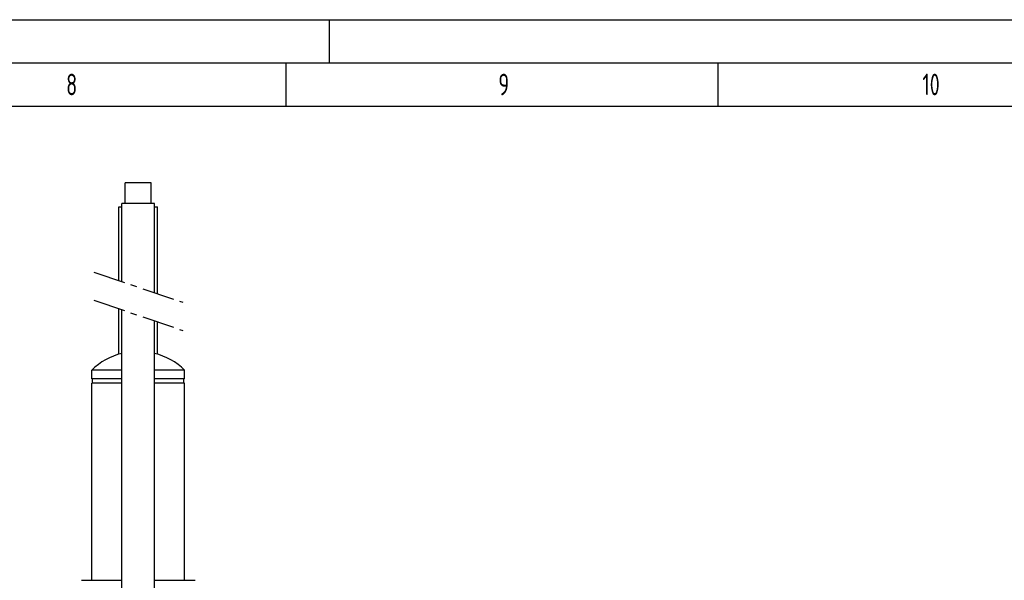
# Model space of a CAD drawing. Header units: millimetres. Extents: x -3789 to 8091, y -6405 to 1995.
# Tile 47 of 48: x 3535 to 5813, y 697 to 1995. Entities that reach past the tile are written whole.
import ezdxf

# ---------------------------------------------------------------- set-up
doc = ezdxf.new("R2010")
doc.units = ezdxf.units.MM
doc.header["$LTSCALE"] = 20
doc.linetypes.add('MITTE', pattern=[2, 1.25, -0.25, 0.25, -0.25])
doc.layers.get('0').update_dxf_attribs({"linetype": 'CONTINUOUS'})
for name, color, linetype in [('02-LINIE-035', 2, 'CONTINUOUS'), ('05-ACHSE', 1, 'MITTE'), ('KSB-BLATTRAND', 2, 'CONTINUOUS')]:
    doc.layers.add(name, color=color, linetype=linetype)
doc.layers.add('AM_5', color=3, linetype='CONTINUOUS', lineweight=25)
doc.styles.get("Standard").update_dxf_attribs({"font": 'ISOCP.SHX'})

# ---------------------------------------------------------------- blocks, each defined once
blk = doc.blocks.new('Rahmen_A2')
at = {"color": 1, "ltscale": 150}
for p, q in [((0, 420), (594, 420)), ((10, 410), (584, 410))]:
    blk.add_line(p, q, dxfattribs=at)
at = {"layer": 'KSB-BLATTRAND'}
for p, q in [((402, 420), (402, 415)), ((5, 415), (589, 415)), ((397, 410), (397, 415)), ((447, 410), (447, 415))]:
    blk.add_line(p, q, dxfattribs=at)
at = {"layer": 'KSB-BLATTRAND', "width": 0.75}
for s, p in [('8', (371.5625, 411.25)), ('9', (421.5625, 411.25)), ('10', (470.625, 411.25))]:
    blk.add_text(s, height=2.5, dxfattribs=at).set_placement(p)

msp = doc.modelspace()

# ---------------------------------------------------------------- linework, layer by layer
at = {"layer": '02-LINIE-035'}
for p, q in [((3839.4, 1617.1), (3779.1, 1617.1)), ((3779.1, 1569.1), (3779.1, 1617.1)), ((3839.4, 1569.1), (3839.4, 1617.1)), ((3764.3, 1561.4), (3771.2, 1561.4)), ((3764.3, 1390.9), (3764.3, 1561.4)), ((3847.3, 1569.1), (3771.2, 1569.1)), ((3771.2, 1388.5), (3771.2, 1569.1)), ((3847.3, 1362.8), (3847.3, 1569.1)), ((3847.3, 1561.4), (3854.3, 1561.4)), ((3854.3, 1360.4), (3854.3, 1561.4)), ((3764.3, 1220.4), (3764.3, 1325.7)), ((3771.2, 84.1), (3771.2, 1323.3)), ((3847.3, 84.1), (3847.3, 1297.5)), ((3854.3, 1220.4), (3854.3, 1295.2)), ((3771.2, 1183.7), (3701.8, 1183.7)), ((3701.8, 1163.7), (3701.8, 1183.7)), ((3771.2, 1163.7), (3701.8, 1163.7)), ((3703.8, 1153.7), (3703.8, 1163.7)), ((3916.8, 1183.7), (3847.3, 1183.7)), ((3916.8, 1163.7), (3847.3, 1163.7)), ((3914.8, 1153.7), (3914.8, 1163.7)), ((3916.8, 1163.7), (3916.8, 1183.7)), ((3771.2, 1153.7), (3701.8, 1153.7)), ((3701.8, 697.1), (3701.8, 1153.7)), ((3916.8, 1153.7), (3847.3, 1153.7)), ((3916.8, 697.1), (3916.8, 1153.7)), ((3677.8, 697.1), (3771.2, 697.1)), ((3847.3, 697.1), (3940.8, 697.1))]:
    msp.add_line(p, q, dxfattribs=at)
for start, end in [(104.2104, 133.9117), (46.0883, 75.7896)]:
    msp.add_arc((3809.3, 1072.1), 155, start, end, dxfattribs=at)
at = {"layer": '05-ACHSE', "ltscale": 3}
for p, q in [((3706.3, 1410.6), (3912.3, 1340.8)), ((3706.3, 1345.3), (3912.3, 1275.5))]:
    msp.add_line(p, q, dxfattribs=at)

# ---------------------------------------------------------------- block references
at = {"layer": 'AM_5', "xscale": 20, "yscale": 20, "zscale": 20}
msp.add_blockref('Rahmen_A2', (-3788.6, -6405.3), dxfattribs=at)

doc.saveas('drawing.dxf')
